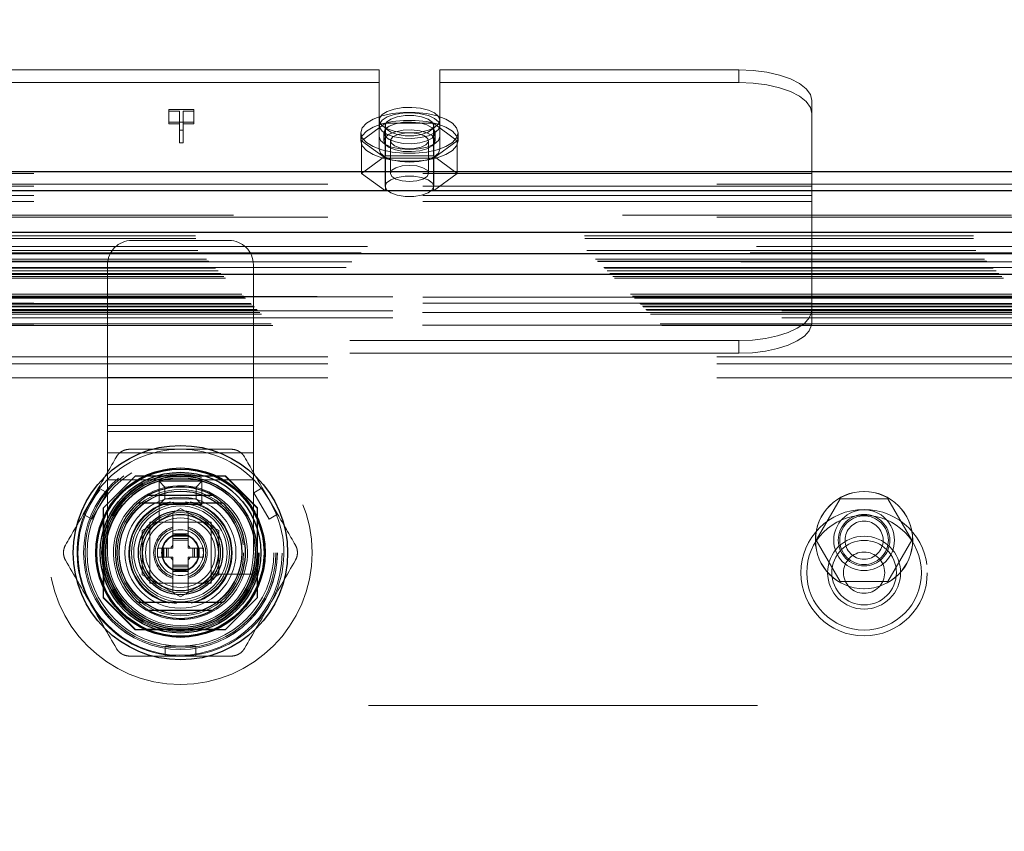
# Model space of a CAD drawing. Header units: inches. Extents: x 0.2 to 10.8, y 0.2 to 8.2.
# Tile 89 of 164: x 3.355 to 3.608, y 4.981 to 5.189. Entities that reach past the tile are written whole.
import ezdxf

# ---------------------------------------------------------------- set-up
doc = ezdxf.new("R2010")
doc.units = ezdxf.units.IN
doc.header["$MEASUREMENT"] = 0
doc.linetypes.add('HIDDEN', pattern=[0.07500000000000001, 0.05, -0.025])
doc.layers.add('DIMENSIONS', color=140, linetype='Continuous')
doc.styles.add('SLDTEXTSTYLE0', font='TXT', dxfattribs={"width": 0.7})
doc.dimstyles.new('SLDDIMSTYLE0', dxfattribs={"dimtxt": 0.0849609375, "dimasz": 0.13, "dimexe": 0, "dimexo": 0.0625, "dimgap": 0.021240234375, "dimtad": 0, "dimtih": 1, "dimtoh": 1, "dimlfac": 20, "dimrnd": 1e-09, "dimzin": 12, "dimdsep": 46, "dimtxsty": 'SLDTEXTSTYLE0', "dimsah": 1, "dimcen": 0.09, "dimadec": 0, "dimazin": 3, "dimtfac": 1, "dimtofl": 0, "dimtmove": 0, "dimatfit": 3, "dimfxl": 0, "dimfrac": 2, "dimtolj": 1, "dimtzin": 12, "dimarcsym": 0})

# ---------------------------------------------------------------- blocks, each defined once
blk = doc.blocks.new('_D_1')
at = {"layer": 'DIMENSIONS'}
for p, q in [((2.817332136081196, 5.030766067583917), (2.817332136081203, 5.774331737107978)), ((4.326048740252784, 5.03076606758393), (4.32604874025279, 5.774331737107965)), ((2.817332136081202, 5.649331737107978), (3.28198418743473, 5.649331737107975)), ((3.397110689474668, 5.64933172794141), (3.368580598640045, 5.64933172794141)), ((3.368580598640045, 5.64933172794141), (3.368580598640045, 5.514300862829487)), ((3.720258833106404, 5.64933172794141), (3.748788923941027, 5.64933172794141)), ((3.748788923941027, 5.64933172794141), (3.748788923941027, 5.514300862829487)), ((4.326048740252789, 5.649331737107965), (3.8353853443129, 5.649331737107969)), ((3.368580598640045, 5.514300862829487), (3.397110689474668, 5.514300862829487)), ((3.748788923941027, 5.514300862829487), (3.720258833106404, 5.514300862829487))]:
    blk.add_line(p, q, dxfattribs=at)
for points in [[(2.817332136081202, 5.649331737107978), (2.947332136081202, 5.629331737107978), (2.947332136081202, 5.669331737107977)], [(4.326048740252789, 5.649331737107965), (4.196048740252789, 5.669331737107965), (4.196048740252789, 5.629331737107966)]]:
    blk.add_solid(points, dxfattribs=at)
at = {"layer": 'DIMENSIONS', "char_height": 0.08333333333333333, "attachment_point": 1, "style": 'SLDTEXTSTYLE0'}
for s, insert in [('30.17', (3.397110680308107, 5.775774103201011)), ('766.4', (3.397110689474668, 5.621723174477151))]:
    blk.add_mtext(s, dxfattribs=dict(at, insert=insert))

msp = doc.modelspace()

# ---------------------------------------------------------------- linework, layer by layer
at = {"color": 7, "linetype": 'HIDDEN', "lineweight": 18}
for p, q in [((3.446990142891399, 5.176501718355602), (3.344515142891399, 5.176501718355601)), ((3.446990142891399, 5.159332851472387), (3.446990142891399, 5.176501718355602)), ((3.462615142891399, 5.159332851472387), (3.462615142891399, 5.176501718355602)), ((3.539502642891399, 5.176501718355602), (3.462615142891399, 5.176501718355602)), ((3.539502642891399, 5.176501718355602), (3.539502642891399, 5.17323901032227)), ((3.446990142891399, 5.17323901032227), (3.344515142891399, 5.17323901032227)), ((3.539502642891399, 5.17323901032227), (3.462615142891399, 5.17323901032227)), ((3.558252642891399, 5.149834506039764), (3.558252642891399, 5.168577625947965)), ((3.392967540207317, 5.166295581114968), (3.399396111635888, 5.166295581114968)), ((3.392967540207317, 5.165912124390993), (3.392967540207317, 5.166295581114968)), ((3.395708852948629, 5.165912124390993), (3.392967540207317, 5.165912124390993)), ((3.392967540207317, 5.165912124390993), (3.392967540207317, 5.162649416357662)), ((3.395708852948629, 5.161012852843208), (3.395708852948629, 5.165912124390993)), ((3.39659688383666, 5.165912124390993), (3.39659688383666, 5.161012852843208)), ((3.399396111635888, 5.165912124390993), (3.39659688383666, 5.165912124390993)), ((3.399396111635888, 5.166295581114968), (3.399396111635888, 5.165912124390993)), ((3.399396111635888, 5.165912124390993), (3.399396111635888, 5.162649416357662)), ((3.399396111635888, 5.163032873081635), (3.392967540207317, 5.163032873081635)), ((3.392967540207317, 5.162649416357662), (3.395708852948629, 5.162649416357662)), ((3.39659688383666, 5.162649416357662), (3.399396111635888, 5.162649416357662)), ((3.448653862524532, 5.162761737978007), (3.442505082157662, 5.158260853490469)), ((3.448552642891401, 5.16214664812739), (3.448552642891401, 5.146569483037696)), ((3.46095142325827, 5.162761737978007), (3.448653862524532, 5.162761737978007)), ((3.448653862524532, 5.162761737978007), (3.448653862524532, 5.154378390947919)), ((3.46710020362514, 5.158260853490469), (3.46095142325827, 5.162761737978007)), ((3.46095142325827, 5.162761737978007), (3.46095142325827, 5.154378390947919)), ((3.461052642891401, 5.146569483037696), (3.461052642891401, 5.16214664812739)), ((3.39659688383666, 5.161012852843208), (3.395708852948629, 5.161012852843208)), ((3.395708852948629, 5.161012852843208), (3.395708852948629, 5.157750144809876)), ((3.39659688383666, 5.161012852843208), (3.39659688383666, 5.157750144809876)), ((3.442302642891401, 5.160300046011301), (3.442302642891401, 5.158260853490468)), ((3.448177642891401, 5.160300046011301), (3.448177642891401, 5.158260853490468)), ((3.461427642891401, 5.158260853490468), (3.461427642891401, 5.160300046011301)), ((3.467302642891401, 5.158260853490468), (3.467302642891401, 5.160300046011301)), ((3.395708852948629, 5.157750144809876), (3.39659688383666, 5.157750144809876)), ((3.442505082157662, 5.158260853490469), (3.442505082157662, 5.14987750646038)), ((3.442505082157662, 5.158260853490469), (3.448653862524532, 5.153759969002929)), ((3.446990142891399, 5.159332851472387), (3.446990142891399, 5.156070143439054)), ((3.449905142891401, 5.158260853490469), (3.449905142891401, 5.14987750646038)), ((3.459700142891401, 5.14987750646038), (3.459700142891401, 5.158260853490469)), ((3.46095142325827, 5.153759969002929), (3.46710020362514, 5.158260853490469)), ((3.462615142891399, 5.159332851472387), (3.462615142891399, 5.156070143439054)), ((3.46710020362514, 5.158260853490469), (3.46710020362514, 5.14987750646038)), ((3.448653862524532, 5.154378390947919), (3.442505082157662, 5.14987750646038)), ((3.46095142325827, 5.154378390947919), (3.448653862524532, 5.154378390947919)), ((3.448653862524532, 5.153759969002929), (3.448653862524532, 5.145376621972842)), ((3.448653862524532, 5.153759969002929), (3.46095142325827, 5.153759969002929)), ((3.46710020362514, 5.14987750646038), (3.46095142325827, 5.154378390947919)), ((3.46095142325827, 5.153759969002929), (3.46095142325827, 5.145376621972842)), ((3.558252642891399, 5.149834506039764), (3.233252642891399, 5.149834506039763)), ((3.442505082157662, 5.14987750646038), (3.448653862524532, 5.145376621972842)), ((3.46095142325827, 5.145376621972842), (3.46710020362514, 5.14987750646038)), ((3.558252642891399, 5.142658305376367), (3.558252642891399, 5.149834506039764)), ((2.733802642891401, 5.147101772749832), (4.409602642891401, 5.147101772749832)), ((2.733802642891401, 5.145470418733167), (4.409602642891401, 5.145470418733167)), ((3.558252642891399, 5.146571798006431), (3.233252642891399, 5.14657179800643)), ((3.448653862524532, 5.145376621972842), (3.46095142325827, 5.145376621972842)), ((3.558252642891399, 5.144179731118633), (3.233252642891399, 5.144179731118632)), ((3.558252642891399, 5.142658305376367), (3.233252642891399, 5.142658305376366)), ((3.558252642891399, 5.116556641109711), (3.558252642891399, 5.142658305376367)), ((4.409602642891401, 5.139165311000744), (2.733802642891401, 5.139165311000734)), ((2.733802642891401, 5.138605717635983), (4.409602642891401, 5.138605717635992)), ((2.699799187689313, 5.1338038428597), (4.44358168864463, 5.13380384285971)), ((2.699863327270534, 5.13312392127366), (4.44351754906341, 5.13312392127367)), ((3.408421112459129, 5.132638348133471), (3.383421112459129, 5.13263834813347)), ((4.443997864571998, 5.131129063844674), (2.69938301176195, 5.131129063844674)), ((2.70039877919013, 5.130082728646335), (4.442982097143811, 5.130082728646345)), ((4.442391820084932, 5.129489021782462), (2.700980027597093, 5.129489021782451)), ((2.702648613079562, 5.127832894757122), (4.440732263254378, 5.127832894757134)), ((2.703136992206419, 5.127344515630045), (4.440243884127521, 5.127344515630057)), ((2.703226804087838, 5.127254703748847), (4.440154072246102, 5.127254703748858)), ((4.440015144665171, 5.127118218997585), (2.703373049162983, 5.127118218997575)), ((2.704787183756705, 5.125692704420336), (4.438596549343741, 5.125692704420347)), ((4.438547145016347, 5.125678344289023), (2.704833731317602, 5.125678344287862)), ((2.704927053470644, 5.125554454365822), (4.438453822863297, 5.125554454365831)), ((2.705638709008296, 5.12485333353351), (4.437741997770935, 5.12485333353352)), ((2.706318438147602, 5.124163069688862), (4.437062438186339, 5.124163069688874)), ((3.377171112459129, 5.097430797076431), (3.377171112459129, 5.126388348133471)), ((3.414671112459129, 5.097430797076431), (3.414671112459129, 5.126388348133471)), ((4.436780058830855, 5.123905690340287), (2.706600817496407, 5.1239056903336)), ((2.707099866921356, 5.123381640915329), (4.436281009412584, 5.12338164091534)), ((2.707538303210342, 5.122943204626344), (4.435842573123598, 5.122943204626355)), ((2.711668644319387, 5.118812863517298), (4.431712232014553, 5.118812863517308)), ((2.712168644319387, 5.118312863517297), (4.431212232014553, 5.118312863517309)), ((4.431097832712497, 5.118217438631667), (2.71226897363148, 5.118217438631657)), ((2.712418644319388, 5.118062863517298), (4.430962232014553, 5.118062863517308)), ((2.712418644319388, 5.118062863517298), (4.430962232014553, 5.118062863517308)), ((2.712668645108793, 5.117812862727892), (4.430712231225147, 5.117812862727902)), ((2.712669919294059, 5.117805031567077), (4.430724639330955, 5.117805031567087)), ((2.750548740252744, 5.11812437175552), (4.392798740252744, 5.118124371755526)), ((3.558252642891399, 5.118078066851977), (3.233252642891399, 5.118078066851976)), ((3.558252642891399, 5.116556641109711), (3.233252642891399, 5.116556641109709)), ((3.558252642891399, 5.115621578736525), (3.558252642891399, 5.116556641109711)), ((2.714043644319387, 5.116437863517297), (4.429337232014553, 5.116437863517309)), ((2.714043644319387, 5.116437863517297), (4.429337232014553, 5.116437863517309)), ((2.714188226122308, 5.116293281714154), (4.42919265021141, 5.116293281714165)), ((2.714745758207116, 5.115735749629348), (4.428635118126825, 5.115735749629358)), ((2.714918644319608, 5.115562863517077), (4.428462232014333, 5.115562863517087)), ((2.715728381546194, 5.114740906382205), (4.427664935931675, 5.114740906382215)), ((2.716316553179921, 5.114164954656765), (4.42706432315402, 5.114164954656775)), ((2.750548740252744, 5.114524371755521), (4.392798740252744, 5.114524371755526)), ((3.558188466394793, 5.114164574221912), (3.233316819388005, 5.11416457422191)), ((3.558252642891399, 5.115621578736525), (3.558252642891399, 5.111762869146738)), ((2.716780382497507, 5.113701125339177), (4.426600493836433, 5.113701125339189)), ((2.750548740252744, 5.112724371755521), (4.392798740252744, 5.112724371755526)), ((2.750548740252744, 5.112724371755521), (4.392798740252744, 5.112724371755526)), ((2.719234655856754, 5.111246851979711), (4.424146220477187, 5.111246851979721)), ((2.719655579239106, 5.110806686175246), (4.423714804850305, 5.110806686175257)), ((3.558188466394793, 5.11090186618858), (3.233316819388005, 5.110901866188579)), ((3.539502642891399, 5.106895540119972), (3.252002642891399, 5.106895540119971)), ((3.539502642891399, 5.10363283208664), (3.539502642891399, 5.106895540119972)), ((2.733802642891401, 5.10271714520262), (4.409602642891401, 5.10271714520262)), ((2.733802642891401, 5.10271714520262), (4.409602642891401, 5.10271714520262)), ((3.539502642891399, 5.10363283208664), (3.252002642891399, 5.103632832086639)), ((2.733802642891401, 5.10091714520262), (4.409602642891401, 5.10091714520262)), ((2.733802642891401, 5.09731714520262), (4.409602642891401, 5.09731714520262)), ((3.414671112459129, 5.097430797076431), (3.377171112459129, 5.097430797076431)), ((3.377171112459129, 5.090477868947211), (3.377171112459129, 5.097430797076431)), ((3.414671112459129, 5.097430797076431), (3.377171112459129, 5.097430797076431)), ((3.414671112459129, 5.090477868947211), (3.414671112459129, 5.097430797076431)), ((3.414671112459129, 5.090477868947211), (3.377171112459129, 5.090477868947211)), ((3.377171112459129, 5.085044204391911), (3.377171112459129, 5.090477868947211)), ((3.41467111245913, 5.085044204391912), (3.414671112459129, 5.090477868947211)), ((3.41467111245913, 5.085044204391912), (3.377171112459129, 5.085044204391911)), ((3.377171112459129, 5.071138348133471), (3.377171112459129, 5.085044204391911)), ((3.41467111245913, 5.071138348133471), (3.41467111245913, 5.085044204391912)), ((3.41467111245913, 5.083524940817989), (3.377171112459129, 5.083524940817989)), ((3.41467111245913, 5.078091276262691), (3.377171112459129, 5.078091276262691)), ((3.384282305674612, 5.072074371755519), (3.376057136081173, 5.063849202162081)), ((3.377171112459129, 5.05238834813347), (3.377171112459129, 5.071138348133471)), ((3.41467111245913, 5.071138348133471), (3.377171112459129, 5.071138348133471)), ((3.41467111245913, 5.071138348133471), (3.377171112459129, 5.071138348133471)), ((3.384372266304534, 5.072164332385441), (3.384282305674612, 5.072074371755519)), ((3.40738196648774, 5.072074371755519), (3.384282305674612, 5.072074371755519)), ((3.407471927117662, 5.072164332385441), (3.384372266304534, 5.072164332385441)), ((3.404942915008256, 5.072074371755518), (3.386901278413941, 5.072074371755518)), ((3.415607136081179, 5.063849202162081), (3.40738196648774, 5.072074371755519)), ((3.4156970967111, 5.063939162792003), (3.407471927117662, 5.072164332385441)), ((3.41467111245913, 5.05238834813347), (3.41467111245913, 5.071138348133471)), ((3.374876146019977, 5.069086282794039), (3.37093913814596, 5.062267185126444)), ((3.377091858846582, 5.067807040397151), (3.374876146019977, 5.069086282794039)), ((3.390410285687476, 5.068708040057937), (3.390410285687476, 5.060543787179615)), ((3.39192111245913, 5.069263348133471), (3.390421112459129, 5.07076334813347)), ((3.390421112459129, 5.07076334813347), (3.40142111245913, 5.07076334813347)), ((3.390421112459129, 5.064763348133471), (3.390421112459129, 5.07076334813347)), ((3.39192111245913, 5.06626334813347), (3.39192111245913, 5.069263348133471)), ((3.39192111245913, 5.069263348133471), (3.39992111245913, 5.069263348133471)), ((3.39992111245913, 5.069263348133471), (3.40142111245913, 5.07076334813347)), ((3.39992111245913, 5.069263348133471), (3.39992111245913, 5.06626334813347)), ((3.40142111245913, 5.07076334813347), (3.40142111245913, 5.064763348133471)), ((3.41696804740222, 5.069086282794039), (3.414752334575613, 5.067807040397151)), ((3.41696804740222, 5.069086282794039), (3.420905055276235, 5.062267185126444)), ((3.373154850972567, 5.060987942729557), (3.377091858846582, 5.067807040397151)), ((3.39192111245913, 5.06626334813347), (3.390421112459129, 5.064763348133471)), ((3.39992111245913, 5.06626334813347), (3.39192111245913, 5.06626334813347)), ((3.39992111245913, 5.06626334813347), (3.40142111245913, 5.064763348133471)), ((3.414752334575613, 5.067807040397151), (3.418689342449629, 5.060987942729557)), ((3.565541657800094, 5.066249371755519), (3.559392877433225, 5.055599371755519)), ((3.577839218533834, 5.06624937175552), (3.565541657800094, 5.066249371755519)), ((3.583987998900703, 5.05559937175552), (3.577839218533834, 5.06624937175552)), ((3.376057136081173, 5.063849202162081), (3.376057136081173, 5.040749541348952)), ((3.376147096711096, 5.063939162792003), (3.376147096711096, 5.040839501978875)), ((3.386079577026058, 5.058071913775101), (3.395922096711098, 5.063754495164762)), ((3.40142111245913, 5.064763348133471), (3.390421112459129, 5.064763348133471)), ((3.395922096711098, 5.063754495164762), (3.405764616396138, 5.058071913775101)), ((3.415607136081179, 5.040749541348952), (3.415607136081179, 5.063849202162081)), ((3.415697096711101, 5.040839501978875), (3.4156970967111, 5.063939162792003)), ((3.373154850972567, 5.060987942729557), (3.37093913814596, 5.062267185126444)), ((3.376237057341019, 5.061410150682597), (3.37623705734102, 5.043368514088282)), ((3.39395359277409, 5.06261797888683), (3.393860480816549, 5.062564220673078)), ((3.39395359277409, 5.06261797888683), (3.39395359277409, 5.057212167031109)), ((3.397890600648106, 5.06261797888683), (3.397890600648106, 5.057212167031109)), ((3.397983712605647, 5.062564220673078), (3.397890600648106, 5.06261797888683)), ((3.415607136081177, 5.043368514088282), (3.415607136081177, 5.061410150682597)), ((3.420905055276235, 5.062267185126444), (3.418689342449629, 5.060987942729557)), ((3.403796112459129, 5.06026334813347), (3.38804611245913, 5.06026334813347)), ((3.38804611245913, 5.06026334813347), (3.38804611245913, 5.044513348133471)), ((3.401662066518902, 5.06026334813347), (3.390182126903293, 5.06026334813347)), ((3.403796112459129, 5.044513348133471), (3.403796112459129, 5.06026334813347)), ((3.386079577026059, 5.046706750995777), (3.386079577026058, 5.058071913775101)), ((3.388048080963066, 5.058129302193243), (3.388048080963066, 5.046649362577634)), ((3.39395359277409, 5.057212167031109), (3.397890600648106, 5.057212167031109)), ((3.39395359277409, 5.057212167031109), (3.39395359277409, 5.056818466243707)), ((3.39395359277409, 5.056818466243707), (3.397890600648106, 5.056818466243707)), ((3.39395359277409, 5.056818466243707), (3.39395359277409, 5.056645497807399)), ((3.39395359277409, 5.056645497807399), (3.39395359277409, 5.05600718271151)), ((3.39395359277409, 5.056645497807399), (3.397890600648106, 5.056645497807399)), ((3.39395359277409, 5.05600718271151), (3.39395359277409, 5.055589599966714)), ((3.39395359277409, 5.05600718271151), (3.397890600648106, 5.05600718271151)), ((3.397890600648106, 5.057212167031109), (3.397890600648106, 5.056818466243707)), ((3.397890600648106, 5.056818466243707), (3.397890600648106, 5.056645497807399)), ((3.397890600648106, 5.056645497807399), (3.397890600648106, 5.05600718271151)), ((3.397890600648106, 5.05600718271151), (3.397890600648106, 5.055589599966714)), ((3.403796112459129, 5.046649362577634), (3.403796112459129, 5.058129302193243)), ((3.405764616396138, 5.058071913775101), (3.405764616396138, 5.046706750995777)), ((3.390016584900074, 5.053570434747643), (3.391099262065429, 5.053570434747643)), ((3.390016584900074, 5.051208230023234), (3.390016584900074, 5.053570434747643)), ((3.391099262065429, 5.051208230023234), (3.391099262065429, 5.053570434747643)), ((3.391099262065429, 5.053570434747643), (3.39149296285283, 5.053570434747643)), ((3.39149296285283, 5.051208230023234), (3.39149296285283, 5.053570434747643)), ((3.39149296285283, 5.053570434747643), (3.391665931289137, 5.053570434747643)), ((3.391665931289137, 5.053570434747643), (3.392304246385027, 5.053570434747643)), ((3.391665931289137, 5.051208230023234), (3.391665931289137, 5.053570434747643)), ((3.392304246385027, 5.053570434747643), (3.392721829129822, 5.053570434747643)), ((3.392304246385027, 5.051208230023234), (3.392304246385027, 5.053570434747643)), ((3.392721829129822, 5.051208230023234), (3.392721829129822, 5.053570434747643)), ((3.392721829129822, 5.053570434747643), (3.39395359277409, 5.053570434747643)), ((3.39395359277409, 5.055589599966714), (3.39395359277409, 5.053570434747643)), ((3.39395359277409, 5.055589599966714), (3.397890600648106, 5.055589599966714)), ((3.397890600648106, 5.055589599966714), (3.397890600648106, 5.053570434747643)), ((3.397890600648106, 5.053570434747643), (3.399122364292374, 5.053570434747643)), ((3.399122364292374, 5.053570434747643), (3.399539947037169, 5.053570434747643)), ((3.399122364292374, 5.051208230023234), (3.399122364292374, 5.053570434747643)), ((3.399539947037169, 5.053570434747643), (3.400178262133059, 5.053570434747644)), ((3.399539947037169, 5.051208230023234), (3.399539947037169, 5.053570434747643)), ((3.400178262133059, 5.051208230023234), (3.400178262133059, 5.053570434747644)), ((3.400178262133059, 5.053570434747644), (3.400351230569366, 5.053570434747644)), ((3.400351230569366, 5.051208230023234), (3.400351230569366, 5.053570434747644)), ((3.400351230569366, 5.053570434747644), (3.400744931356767, 5.053570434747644)), ((3.400744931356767, 5.051208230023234), (3.400744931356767, 5.053570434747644)), ((3.400744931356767, 5.053570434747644), (3.401827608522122, 5.053570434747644)), ((3.401827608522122, 5.051208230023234), (3.401827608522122, 5.053570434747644)), ((3.559392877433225, 5.055599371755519), (3.565541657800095, 5.04494937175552)), ((3.577839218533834, 5.04494937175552), (3.583987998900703, 5.05559937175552)), ((3.390016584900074, 5.051208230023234), (3.391099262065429, 5.051208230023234)), ((3.391099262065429, 5.051208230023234), (3.39149296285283, 5.051208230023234)), ((3.39149296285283, 5.051208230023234), (3.391665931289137, 5.051208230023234)), ((3.391665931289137, 5.051208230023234), (3.392304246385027, 5.051208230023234)), ((3.392304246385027, 5.051208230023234), (3.392721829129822, 5.051208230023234)), ((3.392721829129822, 5.051208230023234), (3.39395359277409, 5.051208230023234)), ((3.39395359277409, 5.051208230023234), (3.39395359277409, 5.049189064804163)), ((3.397890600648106, 5.051208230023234), (3.397890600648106, 5.049189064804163)), ((3.397890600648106, 5.051208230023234), (3.399122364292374, 5.051208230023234)), ((3.399122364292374, 5.051208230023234), (3.399539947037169, 5.051208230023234)), ((3.399539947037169, 5.051208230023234), (3.400178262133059, 5.051208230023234)), ((3.400178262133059, 5.051208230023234), (3.400351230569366, 5.051208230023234)), ((3.400351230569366, 5.051208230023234), (3.400744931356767, 5.051208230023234)), ((3.400744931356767, 5.051208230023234), (3.401827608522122, 5.051208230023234)), ((3.39395359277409, 5.049189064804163), (3.39395359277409, 5.048771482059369)), ((3.39395359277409, 5.049189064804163), (3.397890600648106, 5.049189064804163)), ((3.39395359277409, 5.048771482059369), (3.397890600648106, 5.048771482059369)), ((3.39395359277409, 5.048771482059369), (3.39395359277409, 5.048133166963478)), ((3.39395359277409, 5.048133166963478), (3.397890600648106, 5.048133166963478)), ((3.39395359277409, 5.048133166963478), (3.39395359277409, 5.04796019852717)), ((3.397890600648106, 5.049189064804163), (3.397890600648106, 5.048771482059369)), ((3.397890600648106, 5.048771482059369), (3.397890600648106, 5.048133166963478)), ((3.397890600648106, 5.048133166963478), (3.397890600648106, 5.04796019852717)), ((3.395922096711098, 5.041024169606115), (3.386079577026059, 5.046706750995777)), ((3.39395359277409, 5.04796019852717), (3.397890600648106, 5.04796019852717)), ((3.39395359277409, 5.04796019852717), (3.39395359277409, 5.047566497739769)), ((3.39395359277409, 5.047566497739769), (3.397890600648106, 5.047566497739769)), ((3.39395359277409, 5.047566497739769), (3.39395359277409, 5.042160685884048)), ((3.405764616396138, 5.046706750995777), (3.395922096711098, 5.041024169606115)), ((3.397890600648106, 5.04796019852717), (3.397890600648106, 5.047566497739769)), ((3.397890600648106, 5.047566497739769), (3.397890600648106, 5.042160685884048)), ((3.404076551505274, 5.046877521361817), (3.412240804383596, 5.046877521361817)), ((3.38804611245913, 5.044513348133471), (3.403796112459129, 5.044513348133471)), ((3.390182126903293, 5.044515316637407), (3.401662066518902, 5.044515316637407)), ((3.565541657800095, 5.04494937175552), (3.577839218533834, 5.04494937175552)), ((3.376057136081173, 5.040749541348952), (3.384282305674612, 5.032524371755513)), ((3.376147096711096, 5.040839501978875), (3.384372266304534, 5.032614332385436)), ((3.397890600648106, 5.042160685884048), (3.397983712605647, 5.042214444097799)), ((3.40738196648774, 5.032524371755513), (3.415607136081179, 5.040749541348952)), ((3.415607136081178, 5.040749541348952), (3.415697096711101, 5.040839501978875)), ((3.384282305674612, 5.032524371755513), (3.40738196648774, 5.032524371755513)), ((3.384372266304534, 5.032614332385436), (3.407471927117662, 5.032614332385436)), ((3.386901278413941, 5.03270429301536), (3.404942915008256, 5.03270429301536)), ((3.391985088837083, 5.025814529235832), (3.391985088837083, 5.028373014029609)), ((3.399859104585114, 5.028373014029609), (3.391985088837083, 5.028373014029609)), ((3.399859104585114, 5.025814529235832), (3.399859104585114, 5.028373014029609)), ((3.399859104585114, 5.025814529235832), (3.391985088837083, 5.025814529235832)), ((2.844298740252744, 5.013124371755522), (4.299048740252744, 5.013124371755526))]:
    msp.add_line(p, q, dxfattribs=at)
at = {"color": 7, "linetype": 'Continuous', "lineweight": 25}
for p, q in [((2.733802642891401, 5.150364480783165), (4.409602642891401, 5.150364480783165)), ((2.733802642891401, 5.145470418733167), (4.409602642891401, 5.145470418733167)), ((4.443997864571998, 5.134674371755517), (2.69938301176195, 5.134674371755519)), ((4.438547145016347, 5.129223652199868), (2.704833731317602, 5.129223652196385)), ((4.436780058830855, 5.12390569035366), (2.706600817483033, 5.1239056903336)), ((3.3877093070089, 5.067153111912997), (3.404134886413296, 5.067153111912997)), ((3.387709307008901, 5.03762555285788), (3.404134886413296, 5.03762555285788))]:
    msp.add_line(p, q, dxfattribs=at)
at = {"color": 7, "linetype": 'HIDDEN', "lineweight": 18, "flags": 128}
for points in [[(3.558252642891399, 5.168577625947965), (3.557892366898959, 5.170123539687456), (3.556825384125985, 5.171610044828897), (3.555092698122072, 5.172980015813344), (3.552760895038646, 5.174180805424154), (3.549919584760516, 5.175166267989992), (3.546677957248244, 5.17589853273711), (3.543160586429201, 5.17634945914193), (3.539502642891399, 5.176501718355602)], [(3.539502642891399, 5.17323901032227), (3.543160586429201, 5.173086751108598), (3.546677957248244, 5.172635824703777), (3.549919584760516, 5.171903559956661), (3.552760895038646, 5.170918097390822), (3.555092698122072, 5.169717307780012), (3.556825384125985, 5.168347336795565), (3.557892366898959, 5.166860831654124), (3.558252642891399, 5.165314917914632)], [(3.442302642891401, 5.160300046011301), (3.442665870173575, 5.161564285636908), (3.443734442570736, 5.162755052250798), (3.445446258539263, 5.163803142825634), (3.447701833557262, 5.164647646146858), (3.45037008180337, 5.165239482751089), (3.45329593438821, 5.165544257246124), (3.456309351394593, 5.165544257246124), (3.459235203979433, 5.165239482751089), (3.461903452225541, 5.164647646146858), (3.46415902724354, 5.163803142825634), (3.465870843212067, 5.162755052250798), (3.466939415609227, 5.161564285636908), (3.467302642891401, 5.160300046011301), (3.466939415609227, 5.159035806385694), (3.465870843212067, 5.157845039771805), (3.46415902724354, 5.156796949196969), (3.461903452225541, 5.155952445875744), (3.459235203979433, 5.155360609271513), (3.456309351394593, 5.155055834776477), (3.453295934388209, 5.155055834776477), (3.450370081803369, 5.155360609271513), (3.447701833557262, 5.155952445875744), (3.445446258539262, 5.156796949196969), (3.443734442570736, 5.157845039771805), (3.442665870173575, 5.159035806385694), (3.442302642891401, 5.160300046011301)], [(3.462615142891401, 5.163562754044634), (3.462268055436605, 5.164535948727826), (3.461257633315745, 5.165422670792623), (3.459673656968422, 5.16614413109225), (3.457656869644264, 5.166636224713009), (3.455386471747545, 5.16685522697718), (3.453064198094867, 5.166781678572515), (3.450896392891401, 5.16642211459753), (3.449075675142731, 5.165808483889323), (3.447763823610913, 5.164995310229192), (3.447077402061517, 5.164054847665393), (3.447077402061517, 5.163070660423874), (3.447763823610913, 5.162130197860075), (3.449075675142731, 5.161317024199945), (3.450896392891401, 5.160703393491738), (3.453064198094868, 5.160343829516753), (3.455386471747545, 5.160270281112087), (3.457656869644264, 5.160489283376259), (3.459673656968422, 5.160981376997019), (3.461257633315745, 5.161702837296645), (3.462268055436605, 5.162589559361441), (3.462615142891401, 5.163562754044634)], [(3.462615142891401, 5.16214664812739), (3.462268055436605, 5.16311984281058), (3.461257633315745, 5.164006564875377), (3.459673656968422, 5.164728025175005), (3.457656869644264, 5.165220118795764), (3.455386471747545, 5.165439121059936), (3.453064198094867, 5.16536557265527), (3.450896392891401, 5.165006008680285), (3.449075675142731, 5.164392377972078), (3.447763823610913, 5.163579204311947), (3.447077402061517, 5.162638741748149), (3.447077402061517, 5.161654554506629), (3.447763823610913, 5.160714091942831), (3.449075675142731, 5.1599009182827), (3.450896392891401, 5.159287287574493), (3.453064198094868, 5.158927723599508), (3.455386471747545, 5.158854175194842), (3.457656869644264, 5.159073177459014), (3.459673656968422, 5.159565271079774), (3.461257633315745, 5.160286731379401), (3.462268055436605, 5.161173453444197), (3.462615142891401, 5.16214664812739)], [(3.461052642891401, 5.16214664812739), (3.460675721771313, 5.163050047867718), (3.459590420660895, 5.163844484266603), (3.457927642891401, 5.164434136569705), (3.455887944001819, 5.164747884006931), (3.453717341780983, 5.164747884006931), (3.451677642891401, 5.164434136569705), (3.450014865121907, 5.163844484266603), (3.448929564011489, 5.163050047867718), (3.448552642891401, 5.16214664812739), (3.448929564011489, 5.161243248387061), (3.450014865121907, 5.160448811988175), (3.451677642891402, 5.159859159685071), (3.453717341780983, 5.159545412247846), (3.455887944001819, 5.159545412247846), (3.457927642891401, 5.159859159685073), (3.459590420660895, 5.160448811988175), (3.460675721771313, 5.161243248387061), (3.461052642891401, 5.16214664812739)], [(3.442302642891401, 5.158260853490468), (3.442665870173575, 5.159525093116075), (3.443734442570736, 5.160715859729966), (3.445446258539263, 5.161763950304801), (3.447701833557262, 5.162608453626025), (3.45037008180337, 5.163200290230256), (3.45329593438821, 5.163505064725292), (3.456309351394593, 5.163505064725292), (3.459235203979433, 5.163200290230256), (3.461903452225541, 5.162608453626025), (3.46415902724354, 5.161763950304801), (3.465870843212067, 5.160715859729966), (3.466939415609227, 5.159525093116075), (3.467302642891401, 5.158260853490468), (3.466939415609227, 5.156996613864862), (3.465870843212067, 5.155805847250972), (3.46415902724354, 5.154757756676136), (3.461903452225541, 5.153913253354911), (3.459235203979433, 5.15332141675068), (3.456309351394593, 5.153016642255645), (3.453295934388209, 5.153016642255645), (3.450370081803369, 5.15332141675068), (3.447701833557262, 5.153913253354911), (3.445446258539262, 5.154757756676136), (3.443734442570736, 5.155805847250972), (3.442665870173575, 5.156996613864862), (3.442302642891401, 5.158260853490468)], [(3.448177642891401, 5.160300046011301), (3.448536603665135, 5.161209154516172), (3.44957458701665, 5.162019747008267), (3.451179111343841, 5.16264398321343), (3.453176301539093, 5.163014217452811), (3.455349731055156, 5.163090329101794), (3.457463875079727, 5.162864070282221), (3.459289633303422, 5.162359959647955), (3.460629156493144, 5.161632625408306), (3.461337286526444, 5.160760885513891), (3.461337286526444, 5.15983920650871), (3.460629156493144, 5.158967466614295), (3.459289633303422, 5.158240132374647), (3.457463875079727, 5.157736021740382), (3.455349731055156, 5.157509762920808), (3.453176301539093, 5.157585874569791), (3.45117911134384, 5.157956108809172), (3.44957458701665, 5.158580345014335), (3.448536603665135, 5.159390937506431), (3.448177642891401, 5.160300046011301)], [(3.448177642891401, 5.158260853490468), (3.448536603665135, 5.159169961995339), (3.44957458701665, 5.159980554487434), (3.451179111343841, 5.160604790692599), (3.453176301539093, 5.160975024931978), (3.455349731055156, 5.161051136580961), (3.457463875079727, 5.160824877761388), (3.459289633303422, 5.160320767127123), (3.460629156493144, 5.159593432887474), (3.461337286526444, 5.158721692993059), (3.461337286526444, 5.157800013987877), (3.460629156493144, 5.156928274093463), (3.459289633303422, 5.156200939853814), (3.457463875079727, 5.15569682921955), (3.455349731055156, 5.155470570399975), (3.453176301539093, 5.155546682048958), (3.45117911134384, 5.155916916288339), (3.44957458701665, 5.156541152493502), (3.448536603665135, 5.157351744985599), (3.448177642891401, 5.158260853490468)], [(3.457251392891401, 5.160053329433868), (3.455441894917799, 5.160312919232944), (3.453535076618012, 5.16026010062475), (3.451821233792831, 5.159902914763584), (3.450561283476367, 5.159295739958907), (3.449947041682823, 5.158531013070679), (3.450072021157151, 5.157725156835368), (3.450917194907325, 5.157000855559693), (3.452353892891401, 5.15646837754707), (3.454163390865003, 5.156208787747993), (3.456070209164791, 5.156261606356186), (3.457784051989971, 5.156618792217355), (3.459044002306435, 5.157225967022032), (3.459658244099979, 5.157990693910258), (3.459533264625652, 5.15879655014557), (3.458688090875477, 5.159520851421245), (3.457251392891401, 5.160053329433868)], [(3.462615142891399, 5.159332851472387), (3.462232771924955, 5.158312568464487), (3.461123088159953, 5.157392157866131), (3.459394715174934, 5.156661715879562), (3.457216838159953, 5.156192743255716), (3.454802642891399, 5.156031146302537), (3.452388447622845, 5.156192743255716), (3.450210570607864, 5.156661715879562), (3.448482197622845, 5.157392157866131), (3.447372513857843, 5.158312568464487), (3.446990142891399, 5.159332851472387)], [(3.446990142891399, 5.156070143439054), (3.447372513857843, 5.155049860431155), (3.448482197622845, 5.154129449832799), (3.450210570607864, 5.153399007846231), (3.452388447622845, 5.152930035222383), (3.454802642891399, 5.152768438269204), (3.457216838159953, 5.152930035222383), (3.459394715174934, 5.153399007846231), (3.461123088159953, 5.154129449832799), (3.462232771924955, 5.155049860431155), (3.462615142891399, 5.156070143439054)], [(3.459700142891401, 5.14987750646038), (3.459327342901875, 5.150669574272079), (3.458265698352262, 5.15134105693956), (3.456676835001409, 5.151789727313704), (3.454802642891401, 5.151947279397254), (3.452928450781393, 5.151789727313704), (3.45133958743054, 5.15134105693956), (3.450277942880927, 5.150669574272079), (3.449905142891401, 5.14987750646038), (3.450277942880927, 5.14908543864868), (3.45133958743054, 5.148413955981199), (3.452928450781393, 5.147965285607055), (3.454802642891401, 5.147807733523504), (3.456676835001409, 5.147965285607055), (3.458265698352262, 5.148413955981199), (3.459327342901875, 5.14908543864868), (3.459700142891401, 5.14987750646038)], [(3.461052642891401, 5.146569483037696), (3.460675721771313, 5.147472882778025), (3.459590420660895, 5.14826731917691), (3.457927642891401, 5.148856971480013), (3.455887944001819, 5.149170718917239), (3.453717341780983, 5.149170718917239), (3.451677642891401, 5.148856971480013), (3.450014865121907, 5.14826731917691), (3.448929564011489, 5.147472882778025), (3.448552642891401, 5.146569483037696), (3.448929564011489, 5.145666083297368), (3.450014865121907, 5.144871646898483), (3.451677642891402, 5.14428199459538), (3.453717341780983, 5.143968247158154), (3.455887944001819, 5.143968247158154), (3.457927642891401, 5.14428199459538), (3.459590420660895, 5.144871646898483), (3.460675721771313, 5.145666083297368), (3.461052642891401, 5.146569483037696)], [(3.539502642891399, 5.106895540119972), (3.54297014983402, 5.107032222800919), (3.546318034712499, 5.107437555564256), (3.549430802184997, 5.108097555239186), (3.5522010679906, 5.108989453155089), (3.554533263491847, 5.110082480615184), (3.556346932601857, 5.111338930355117), (3.557579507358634, 5.112715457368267), (3.558188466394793, 5.114164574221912)], [(3.558188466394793, 5.11090186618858), (3.557579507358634, 5.109452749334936), (3.556346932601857, 5.108076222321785), (3.554533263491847, 5.106819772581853), (3.5522010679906, 5.105726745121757), (3.549430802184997, 5.104834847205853), (3.546318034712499, 5.104174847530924), (3.54297014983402, 5.103769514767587), (3.539502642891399, 5.10363283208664)], [(3.375130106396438, 5.068939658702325), (3.374838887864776, 5.068567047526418), (3.372907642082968, 5.065676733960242)], [(3.418936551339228, 5.065676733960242), (3.41700530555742, 5.068567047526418), (3.416714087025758, 5.068939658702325)], [(3.372907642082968, 5.065676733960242), (3.37137018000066, 5.062559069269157), (3.371193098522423, 5.062120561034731)], [(3.420651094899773, 5.062120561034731), (3.420474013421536, 5.062559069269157), (3.418936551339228, 5.065676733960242)], [(3.391985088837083, 5.02610777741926), (3.392453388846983, 5.026041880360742), (3.395922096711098, 5.025814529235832)], [(3.395922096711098, 5.025814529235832), (3.399390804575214, 5.026041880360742), (3.399859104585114, 5.02610777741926)]]:
    msp.add_lwpolyline(points, dxfattribs=at)
at = {"color": 7, "linetype": 'HIDDEN', "lineweight": 18}
for centre, radius in [((3.395922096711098, 5.052389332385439), 0.03384999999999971), ((3.395798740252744, 5.052274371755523), 0.02624999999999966), ((3.395922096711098, 5.052389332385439), 0.02491971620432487), ((3.395922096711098, 5.052389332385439), 0.02490157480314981), ((3.395922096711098, 5.052389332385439), 0.02453610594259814), ((3.395922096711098, 5.052389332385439), 0.02401574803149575), ((3.395922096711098, 5.052389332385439), 0.02175196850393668), ((3.395922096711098, 5.052389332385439), 0.02165354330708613), ((3.395922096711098, 5.052389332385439), 0.02027559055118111), ((3.395922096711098, 5.052389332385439), 0.02005511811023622), ((3.395922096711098, 5.052389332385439), 0.0191929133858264), ((3.395922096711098, 5.052389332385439), 0.01624015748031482), ((3.395922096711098, 5.052389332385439), 0.01584645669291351), ((3.395922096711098, 5.052389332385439), 0.01584645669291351), ((3.395922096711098, 5.052389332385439), 0.01574803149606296), ((3.395922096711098, 5.052389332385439), 0.01427165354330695), ((3.571673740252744, 5.055624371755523), 0.01250000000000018), ((3.571690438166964, 5.05559937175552), 0.01250000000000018), ((3.395922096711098, 5.052389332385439), 0.01259842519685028), ((3.395922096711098, 5.052389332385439), 0.01200787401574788), ((3.571702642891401, 5.047245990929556), 0.01625000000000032), ((3.571690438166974, 5.05559937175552), 0.007812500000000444), ((3.395922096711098, 5.052389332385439), 0.01033464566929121), ((3.395922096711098, 5.052389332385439), 0.009842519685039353), ((3.395922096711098, 5.052389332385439), 0.009744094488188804), ((3.395922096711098, 5.052389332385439), 0.0089566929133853), ((3.571702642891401, 5.047245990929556), 0.01475000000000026), ((3.571702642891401, 5.047245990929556), 0.01475000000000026), ((3.571690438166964, 5.05559937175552), 0.006625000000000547), ((3.571690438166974, 5.05559937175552), 0.006250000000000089), ((3.395922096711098, 5.052389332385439), 0.005905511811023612), ((3.571690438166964, 5.05559937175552), 0.004897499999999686), ((3.395922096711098, 5.052389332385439), 0.004839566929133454), ((3.395922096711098, 5.052389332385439), 0.004697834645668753), ((3.571702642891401, 5.047245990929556), 0.009375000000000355), ((3.571702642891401, 5.047245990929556), 0.008300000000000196), ((3.571702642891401, 5.047245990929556), 0.005300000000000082)]:
    msp.add_circle(centre, radius, dxfattribs=at)
at = {"color": 7, "linetype": 'Continuous', "lineweight": 25}
for radius in [0.02755905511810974, 0.02176885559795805, 0.02149046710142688, 0.02066929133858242, 0.01968503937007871, 0.01926321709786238, 0.01082677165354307]:
    msp.add_circle((3.395922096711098, 5.052389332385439), radius, dxfattribs=at)
at = {"color": 7, "linetype": 'HIDDEN', "lineweight": 18}
for centre, radius, start, end in [((3.383421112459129, 5.126388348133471), 0.006250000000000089, 90, 180), ((3.408421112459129, 5.126388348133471), 0.006249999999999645, 0, 90), ((3.395922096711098, 5.052389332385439), 0.02657480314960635, 90.00000000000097, 141.4803757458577), ((3.395922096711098, 5.052389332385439), 0.02657480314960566, 38.51962425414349, 90.00000000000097), ((3.395922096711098, 5.052389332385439), 0.01722440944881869, 108.6629248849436, 341.3370751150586), ((3.395922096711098, 5.052389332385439), 0.01722440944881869, 341.3370751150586, 108.6629248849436), ((3.395922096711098, 5.052389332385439), 0.01328740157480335, 100.9822499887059, 257.5591527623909), ((3.395922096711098, 5.052389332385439), 0.01309055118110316, 97.35284666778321, 265.5522990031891), ((3.395922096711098, 5.052389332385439), 0.01309055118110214, 0, 84.24124753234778), ((3.395922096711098, 5.052389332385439), 0.01328740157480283, 0, 79.25931237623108), ((3.395922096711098, 5.052389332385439), 0.02657480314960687, 158.519624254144, 210.0000000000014), ((3.395922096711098, 5.052389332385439), 0.01038164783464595, 100.930248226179, 101.4540927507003), ((3.395922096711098, 5.052389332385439), 0.01038164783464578, 78.54590724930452, 79.06975177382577), ((3.395922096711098, 5.052389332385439), 0.02657480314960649, 329.9999999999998, 21.48037574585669), ((3.395922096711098, 5.052389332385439), 0.01038164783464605, 138.5459072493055, 161.4540927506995), ((3.395922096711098, 5.052389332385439), 0.006889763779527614, 106.6015495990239, 253.3984504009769), ((3.395922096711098, 5.052389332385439), 0.006496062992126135, 107.6397013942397, 252.3602986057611), ((3.395922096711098, 5.052389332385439), 0.006889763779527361, 286.6015495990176, 73.39845040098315), ((3.395922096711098, 5.052389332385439), 0.006496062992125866, 287.639701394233, 72.36029860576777), ((3.395922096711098, 5.052389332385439), 0.01038164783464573, 18.54590724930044, 41.45409275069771), ((3.395922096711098, 5.052389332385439), 0.002748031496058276, 135.7524990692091, 154.5451680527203), ((3.395922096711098, 5.052389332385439), 0.002748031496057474, 25.45483194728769, 44.24750093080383), ((3.39592111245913, 5.05238834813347), 0.01875000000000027, 180, 0), ((3.395922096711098, 5.052389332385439), 0.00274803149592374, 205.4548319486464, 224.2475009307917), ((3.395922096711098, 5.052389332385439), 0.002748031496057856, 315.7524990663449, 334.5451680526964), ((3.395922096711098, 5.052389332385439), 0.01309055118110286, 279.036927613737, 0), ((3.395922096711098, 5.052389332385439), 0.01328740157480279, 281.9005369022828, 0), ((3.395922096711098, 5.052389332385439), 0.01038164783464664, 198.5459072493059, 221.454092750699), ((3.395922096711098, 5.052389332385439), 0.01038164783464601, 318.5459072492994, 341.4540927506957), ((3.395922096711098, 5.052389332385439), 0.01038164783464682, 258.5459072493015, 259.0697517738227), ((3.395922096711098, 5.052389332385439), 0.01038164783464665, 280.9302482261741, 281.4540927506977), ((3.395922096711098, 5.052389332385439), 0.02657480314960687, 210.0000000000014, 261.4803757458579), ((3.395922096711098, 5.052389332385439), 0.02657480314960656, 278.5196242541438, 329.9999999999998)]:
    msp.add_arc(centre, radius, start, end, dxfattribs=at)
at = {"color": 7, "linetype": 'Continuous', "lineweight": 25}
for radius, start, end in [(0.01689435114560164, 60.9137040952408, 119.0862959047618), (0.01673228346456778, 130.1191668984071, 229.8808331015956), (0.01673228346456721, 310.1191668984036, 49.88083310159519), (0.01689435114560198, 240.9137040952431, 299.0862959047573)]:
    msp.add_arc((3.395922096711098, 5.052389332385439), radius, start, end, dxfattribs=at)
at = {"color": 7, "linetype": 'HIDDEN', "lineweight": 18}
for points, knots in [([(2.715587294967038, 5.11488335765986), (2.719660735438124, 5.114884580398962), (2.728495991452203, 5.114887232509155), (2.74213972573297, 5.114885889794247), (2.756427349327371, 5.114885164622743), (2.770664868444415, 5.114885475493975), (2.80240133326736, 5.114885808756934), (2.869243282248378, 5.114885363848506), (3.002485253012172, 5.114885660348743), (3.240405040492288, 5.114885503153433), (3.630903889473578, 5.114885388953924), (4.0041628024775, 5.114886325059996), (4.262295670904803, 5.114885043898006), (4.339852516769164, 5.114885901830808), (4.368277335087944, 5.114884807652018), (4.389500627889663, 5.114886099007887), (4.403160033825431, 5.114887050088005), (4.415841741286, 5.114883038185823), (4.423914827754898, 5.114879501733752), (4.427725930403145, 5.114874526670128), (4.427774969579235, 5.114874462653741)], [0, 0, 0, 0, 0.007137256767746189, 0.01548064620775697, 0.02390579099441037, 0.03217123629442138, 0.04042683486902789, 0.07951265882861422, 0.1492879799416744, 0.2738860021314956, 0.4963824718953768, 0.8334983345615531, 0.9278895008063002, 0.9486685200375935, 0.9693891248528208, 0.9776938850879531, 0.9858547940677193, 0.9933223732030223, 0.9999140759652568, 1, 1, 1, 1]), ([(3.558188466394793, 5.114164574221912), (3.558201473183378, 5.114230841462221), (3.558212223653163, 5.114313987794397), (3.558229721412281, 5.114513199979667), (3.55823636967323, 5.114629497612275), (3.558245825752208, 5.114882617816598), (3.558248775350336, 5.115023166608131), (3.558252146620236, 5.115314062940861), (3.558252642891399, 5.115464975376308), (3.558252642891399, 5.115621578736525)], [0, 0, 0, 0, 0.25, 0.25, 0.5, 0.5, 0.75, 0.75, 1, 1, 1, 1]), ([(3.379442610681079, 5.076995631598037), (3.379615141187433, 5.077294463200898), (3.379823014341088, 5.077565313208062), (3.380308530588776, 5.078051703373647), (3.380585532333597, 5.078264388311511), (3.381178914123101, 5.078607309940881), (3.381503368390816, 5.07874168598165), (3.382164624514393, 5.07891871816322), (3.382507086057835, 5.078964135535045), (3.382852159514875, 5.078964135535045)], [0, 0, 0, 0, 0.25, 0.25, 0.5, 0.5, 0.75, 0.75, 1, 1, 1, 1]), ([(3.40899203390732, 5.078964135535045), (3.409337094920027, 5.078964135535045), (3.409675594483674, 5.078919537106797), (3.410339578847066, 5.078742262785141), (3.410662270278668, 5.078608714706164), (3.411255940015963, 5.078266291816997), (3.411534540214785, 5.078052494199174), (3.412018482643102, 5.077568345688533), (3.412229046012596, 5.077294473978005), (3.412401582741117, 5.076995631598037)], [0, 0, 0, 0, 0.25, 0.25, 0.5, 0.5, 0.75, 0.75, 1, 1, 1, 1]), ([(3.390410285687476, 5.070773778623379), (3.390410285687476, 5.070773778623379), (3.390410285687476, 5.070717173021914), (3.390410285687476, 5.070503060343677), (3.390410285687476, 5.070345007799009), (3.390410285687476, 5.069960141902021), (3.390410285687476, 5.069730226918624), (3.390410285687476, 5.069238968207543), (3.390410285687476, 5.068974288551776), (3.390410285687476, 5.068708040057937)], [0, 0, 0, 0, 0.25, 0.25, 0.5, 0.5, 0.75, 0.75, 1, 1, 1, 1]), ([(3.366372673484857, 5.050420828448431), (3.366200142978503, 5.050719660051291), (3.366069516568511, 5.051035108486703), (3.365891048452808, 5.051698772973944), (3.365845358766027, 5.052045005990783), (3.365845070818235, 5.052730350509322), (3.365890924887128, 5.053078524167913), (3.366068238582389, 5.053739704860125), (3.366200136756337, 5.054058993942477), (3.366372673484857, 5.054357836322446)], [0, 0, 0, 0, 0.25, 0.25, 0.5, 0.5, 0.75, 0.75, 1, 1, 1, 1]), ([(3.425471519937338, 5.054357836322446), (3.425644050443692, 5.054059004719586), (3.425774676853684, 5.053743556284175), (3.425953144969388, 5.053079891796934), (3.425998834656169, 5.052733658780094), (3.42599912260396, 5.052048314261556), (3.425953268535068, 5.051700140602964), (3.425775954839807, 5.051038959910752), (3.425644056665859, 5.0507196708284), (3.425471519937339, 5.050420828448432)], [0, 0, 0, 0, 0.25, 0.25, 0.5, 0.5, 0.75, 0.75, 1, 1, 1, 1]), ([(3.412240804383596, 5.046877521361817), (3.412507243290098, 5.046877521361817), (3.412768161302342, 5.046877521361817), (3.413263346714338, 5.046877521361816), (3.41349076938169, 5.046877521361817), (3.414071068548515, 5.046877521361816), (3.414306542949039, 5.046877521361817), (3.414306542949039, 5.046877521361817)], [0, 0, 0, 0, 0.25, 0.25, 0.5, 0.5, 1, 1, 1, 1]), ([(3.382852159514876, 5.025814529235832), (3.382507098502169, 5.025814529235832), (3.382168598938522, 5.02585912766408), (3.38150461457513, 5.026036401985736), (3.381181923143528, 5.026169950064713), (3.380588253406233, 5.026512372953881), (3.38030965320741, 5.026726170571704), (3.379825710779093, 5.027210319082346), (3.379615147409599, 5.027484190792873), (3.379442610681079, 5.027783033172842)], [0, 0, 0, 0, 0.25, 0.25, 0.5, 0.5, 0.75, 0.75, 1, 1, 1, 1]), ([(3.412401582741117, 5.02778303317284), (3.412229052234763, 5.02748420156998), (3.412021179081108, 5.027213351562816), (3.41153566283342, 5.02672696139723), (3.411258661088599, 5.026514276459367), (3.410665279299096, 5.026171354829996), (3.41034082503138, 5.026036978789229), (3.409679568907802, 5.025859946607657), (3.409337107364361, 5.025814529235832), (3.40899203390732, 5.025814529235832)], [0, 0, 0, 0, 0.25, 0.25, 0.5, 0.5, 0.75, 0.75, 1, 1, 1, 1])]:
    msp.add_open_spline(points, degree=3, knots=knots, dxfattribs=at)
for points in [[(3.558252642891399, 5.111762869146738), (3.558252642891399, 5.111411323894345), (3.558232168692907, 5.111124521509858), (3.558188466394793, 5.11090186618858)], [(3.382852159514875, 5.078964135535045), (3.387193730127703, 5.078964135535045), (3.391548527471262, 5.078964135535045), (3.395922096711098, 5.078964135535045)], [(3.395922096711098, 5.078964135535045), (3.400295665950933, 5.078964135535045), (3.404650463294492, 5.078964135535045), (3.40899203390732, 5.078964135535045)], [(3.379442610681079, 5.076995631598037), (3.377925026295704, 5.074367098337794), (3.376403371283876, 5.071731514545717), (3.374876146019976, 5.069086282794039)], [(3.412401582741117, 5.076995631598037), (3.413919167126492, 5.074367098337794), (3.41544082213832, 5.071731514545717), (3.41696804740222, 5.069086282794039)], [(3.37093913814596, 5.062267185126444), (3.36941191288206, 5.059621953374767), (3.367890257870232, 5.056986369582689), (3.366372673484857, 5.054357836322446)], [(3.420905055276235, 5.062267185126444), (3.422432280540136, 5.059621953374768), (3.423953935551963, 5.056986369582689), (3.425471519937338, 5.054357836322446)], [(3.372907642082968, 5.039101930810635), (3.37072085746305, 5.042889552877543), (3.368543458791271, 5.046660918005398), (3.366372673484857, 5.050420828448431)], [(3.425471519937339, 5.050420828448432), (3.423300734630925, 5.046660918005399), (3.421123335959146, 5.042889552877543), (3.418936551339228, 5.039101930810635)], [(3.379442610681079, 5.027783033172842), (3.377271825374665, 5.031542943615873), (3.375094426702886, 5.035314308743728), (3.372907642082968, 5.039101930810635)], [(3.418936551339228, 5.039101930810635), (3.416749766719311, 5.035314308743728), (3.414572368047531, 5.031542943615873), (3.412401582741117, 5.02778303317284)], [(3.391985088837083, 5.025814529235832), (3.388930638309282, 5.025814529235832), (3.385887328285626, 5.025814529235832), (3.382852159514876, 5.025814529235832)], [(3.40899203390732, 5.025814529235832), (3.40595686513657, 5.025814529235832), (3.402913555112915, 5.025814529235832), (3.399859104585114, 5.025814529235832)]]:
    msp.add_open_spline(points, degree=3, dxfattribs=at)
at = {"color": 7, "linetype": 'Continuous', "lineweight": 25}
for points, knots in [([(3.387709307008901, 5.067153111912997), (3.387448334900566, 5.067007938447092), (3.387195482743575, 5.066853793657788), (3.38670868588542, 5.066527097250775), (3.386471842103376, 5.066351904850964), (3.386036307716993, 5.065999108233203), (3.38583530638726, 5.065819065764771), (3.385494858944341, 5.065501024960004), (3.385353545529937, 5.065362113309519), (3.385250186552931, 5.065276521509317)], [0, 0, 0, 0, 0.25, 0.25, 0.5, 0.5, 0.75, 0.75, 1, 1, 1, 1]), ([(3.404134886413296, 5.067153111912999), (3.404395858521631, 5.067007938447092), (3.404648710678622, 5.066853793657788), (3.405135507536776, 5.066527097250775), (3.40537235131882, 5.066351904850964), (3.405807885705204, 5.065999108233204), (3.406008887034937, 5.065819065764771), (3.406349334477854, 5.065501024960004), (3.40649064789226, 5.065362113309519), (3.406594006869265, 5.065276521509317)], [0, 0, 0, 0, 0.25, 0.25, 0.5, 0.5, 0.75, 0.75, 1, 1, 1, 1]), ([(3.385140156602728, 5.06518460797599), (3.385140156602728, 5.06518460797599), (3.38517189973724, 5.06518460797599), (3.385294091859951, 5.06518460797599), (3.385386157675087, 5.06518460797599), (3.385621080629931, 5.06518460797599), (3.385762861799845, 5.06518460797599), (3.386089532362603, 5.06518460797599), (3.386275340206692, 5.06518460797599), (3.386870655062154, 5.06518460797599), (3.387327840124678, 5.06518460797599), (3.388305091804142, 5.06518460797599), (3.388817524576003, 5.06518460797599), (3.389875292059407, 5.065184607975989), (3.3904239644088, 5.06518460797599), (3.391520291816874, 5.06518460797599), (3.39207045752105, 5.06518460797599), (3.393724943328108, 5.06518460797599), (3.394833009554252, 5.06518460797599), (3.397055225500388, 5.06518460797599), (3.398174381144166, 5.06518460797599), (3.400392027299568, 5.06518460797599), (3.401499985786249, 5.06518460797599), (3.403071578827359, 5.06518460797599), (3.40358487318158, 5.06518460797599), (3.404552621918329, 5.06518460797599), (3.40500193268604, 5.06518460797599), (3.405790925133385, 5.06518460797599), (3.406114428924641, 5.06518460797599), (3.406462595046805, 5.06518460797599), (3.40655259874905, 5.06518460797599), (3.406672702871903, 5.06518460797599), (3.406704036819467, 5.06518460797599), (3.406704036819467, 5.06518460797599)], [0, 0, 0, 0, 0.0312500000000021, 0.0312500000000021, 0.06250000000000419, 0.06250000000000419, 0.09375000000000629, 0.09375000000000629, 0.1250000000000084, 0.1250000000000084, 0.1875000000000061, 0.1875000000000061, 0.2500000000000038, 0.2500000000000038, 0.3125000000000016, 0.3125000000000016, 0.3749999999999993, 0.3749999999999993, 0.4999999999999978, 0.4999999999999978, 0.6249999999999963, 0.6249999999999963, 0.7499999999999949, 0.7499999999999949, 0.8124999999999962, 0.8124999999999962, 0.8749999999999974, 0.8749999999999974, 0.9374999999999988, 0.9374999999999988, 0.9687499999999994, 0.9687499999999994, 1, 1, 1, 1]), ([(3.406704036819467, 5.039594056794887), (3.406704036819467, 5.039594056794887), (3.406672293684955, 5.039594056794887), (3.406550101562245, 5.039594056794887), (3.406458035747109, 5.039594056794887), (3.406223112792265, 5.039594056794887), (3.406081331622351, 5.039594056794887), (3.405754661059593, 5.039594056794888), (3.405568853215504, 5.039594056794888), (3.404973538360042, 5.039594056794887), (3.404516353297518, 5.039594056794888), (3.403539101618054, 5.039594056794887), (3.403026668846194, 5.039594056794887), (3.401968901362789, 5.039594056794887), (3.401420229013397, 5.039594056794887), (3.400323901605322, 5.039594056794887), (3.399773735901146, 5.039594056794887), (3.398119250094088, 5.039594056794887), (3.397011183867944, 5.039594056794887), (3.394788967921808, 5.039594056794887), (3.39366981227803, 5.039594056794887), (3.391452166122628, 5.039594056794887), (3.390344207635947, 5.039594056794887), (3.388772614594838, 5.039594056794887), (3.388259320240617, 5.039594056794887), (3.387291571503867, 5.039594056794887), (3.386842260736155, 5.039594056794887), (3.386053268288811, 5.039594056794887), (3.385729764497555, 5.039594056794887), (3.385381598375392, 5.039594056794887), (3.385291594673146, 5.039594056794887), (3.385171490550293, 5.039594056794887), (3.385140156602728, 5.039594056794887), (3.385140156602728, 5.039594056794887)], [0, 0, 0, 0, 0.03125000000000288, 0.03125000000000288, 0.06250000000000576, 0.06250000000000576, 0.09375000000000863, 0.09375000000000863, 0.1250000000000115, 0.1250000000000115, 0.1875000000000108, 0.1875000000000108, 0.2500000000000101, 0.2500000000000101, 0.3125000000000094, 0.3125000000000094, 0.3750000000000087, 0.3750000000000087, 0.5000000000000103, 0.5000000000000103, 0.6250000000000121, 0.6250000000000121, 0.7500000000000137, 0.7500000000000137, 0.8125000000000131, 0.8125000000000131, 0.8750000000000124, 0.8750000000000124, 0.9375000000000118, 0.9375000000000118, 0.9687500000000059, 0.9687500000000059, 1, 1, 1, 1]), ([(3.385250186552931, 5.03950214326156), (3.385353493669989, 5.039416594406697), (3.385493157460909, 5.039279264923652), (3.385834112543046, 5.03896067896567), (3.386035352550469, 5.038780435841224), (3.386468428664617, 5.038429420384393), (3.386703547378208, 5.038255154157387), (3.387194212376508, 5.037925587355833), (3.38744809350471, 5.037770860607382), (3.387709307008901, 5.03762555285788)], [0, 0, 0, 0, 0.25, 0.25, 0.5, 0.5, 0.75, 0.75, 1, 1, 1, 1]), ([(3.406594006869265, 5.03950214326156), (3.406490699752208, 5.039416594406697), (3.406351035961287, 5.039279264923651), (3.40601008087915, 5.03896067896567), (3.405808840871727, 5.038780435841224), (3.405375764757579, 5.038429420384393), (3.405140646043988, 5.038255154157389), (3.404649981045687, 5.037925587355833), (3.404396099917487, 5.037770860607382), (3.404134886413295, 5.03762555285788)], [0, 0, 0, 0, 0.25, 0.25, 0.5, 0.5, 0.75, 0.75, 1, 1, 1, 1])]:
    msp.add_open_spline(points, degree=3, knots=knots, dxfattribs=at)

# ---------------------------------------------------------------- dimensions: what is measured, and where the dimension line sits
at = {"layer": 'DIMENSIONS'}
dim = msp.add_linear_dim(base=(4.326048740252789, 5.649331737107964), p1=(2.817332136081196, 4.980766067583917), p2=(4.326048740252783, 4.98076606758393), dimstyle='SLDDIMSTYLE0', dxfattribs=at)
dim.commit()
dim.dimension.update_dxf_attribs({"geometry": '_D_1', "text_midpoint": (3.558684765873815, 5.649331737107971), "dimtype": 160})

doc.saveas('drawing.dxf')
